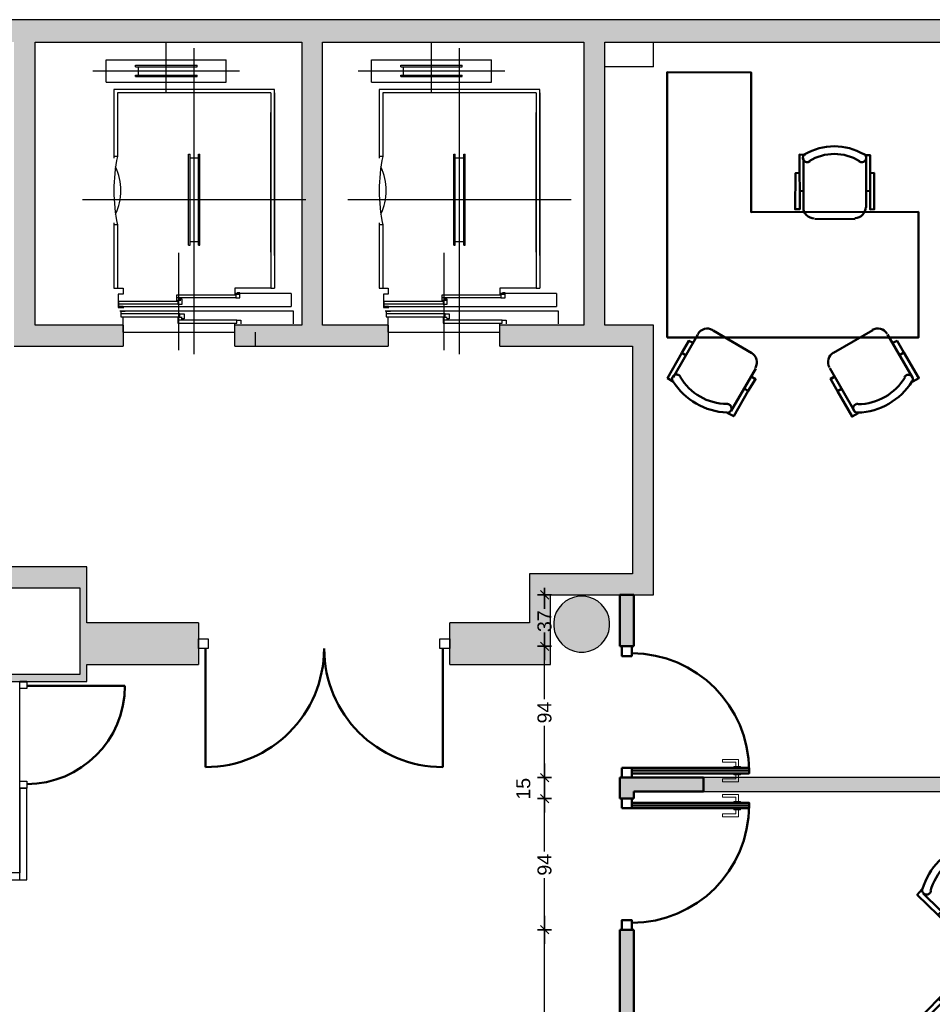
# Model space of a CAD drawing. Header units: metres. Extents: x -1 to 430, y -6 to 31.
# Tile 14 of 15: x 416.97 to 423.5, y 21.18 to 28.23. Entities that reach past the tile are written whole.
import ezdxf

# ---------------------------------------------------------------- set-up
doc = ezdxf.new("R2010")
doc.units = ezdxf.units.M
doc.header["$PDMODE"] = 65
doc.linetypes.add('CONTINUA', pattern=[0])
doc.linetypes.add('VERDECKT', pattern=[9.525, 6.35, -3.175])
for name, color, linetype, lineweight in [('3D P3 MURS', 7, 'CONTINUA', 25), ('3D P3 MURS NOUS', 7, 'CONTINUA', 25), ('3D P3 PILAR', 7, 'CONTINUA', 25), ('P3 ESCALES 2D', 7, 'CONTINUA', 25), ('P3 MAMPARES', 7, 'CONTINUA', 25), ('P3 MOBLES', 7, 'CONTINUA', 25)]:
    doc.layers.add(name, color=color, linetype=linetype, lineweight=lineweight)
doc.styles.add('ARIAL', font='arial.ttf')
doc.dimstyles.new('DIMSTYLE_4', dxfattribs={"dimtxt": 0.1, "dimasz": 0.1, "dimexe": 0, "dimexo": 1e-06, "dimgap": 0.05, "dimtad": 0, "dimrnd": 0.01, "dimzin": 4, "dimdsep": 46, "dimtxsty": 'ARIAL', "dimblk1": 'ALL_ML_STRICH', "dimblk2": 'ALL_ML_STRICH', "dimsah": 1, "dimcen": 0, "dimse1": 1, "dimse2": 1, "dimclrd": 2, "dimclre": 2, "dimclrt": 2, "dimadec": 0, "dimazin": 0, "dimtfac": 1, "dimtdec": 0, "dimtix": 1, "dimtmove": 2, "dimatfit": 3, "dimfxl": 0, "dimtzin": 0, "dimlwd": 0, "dimlwe": 35, "dimarcsym": 0})
doc.dimstyles.new('DIMSTYLE_5', dxfattribs={"dimtxt": 0.1, "dimasz": 0.1, "dimexe": 0, "dimexo": 1e-06, "dimgap": 0.05, "dimtad": 0, "dimdec": 0, "dimlfac": 100, "dimrnd": 1, "dimzin": 4, "dimdsep": 46, "dimtxsty": 'ARIAL', "dimblk1": 'ALL_ML_STRICH', "dimblk2": 'ALL_ML_STRICH', "dimsah": 1, "dimcen": 0, "dimse1": 1, "dimse2": 1, "dimclrd": 2, "dimclre": 2, "dimclrt": 2, "dimadec": 0, "dimazin": 0, "dimtfac": 1, "dimtdec": 0, "dimtix": 1, "dimtmove": 2, "dimatfit": 3, "dimfxl": 0, "dimtzin": 0, "dimlwd": 0, "dimlwe": 35, "dimarcsym": 0})
doc.dimstyles.new('DIMSTYLE_6', dxfattribs={"dimtxt": 0.1, "dimasz": 0.1, "dimexe": 0, "dimexo": 1e-06, "dimgap": 0.05, "dimtad": 2, "dimdec": 0, "dimlfac": 100, "dimrnd": 1, "dimzin": 4, "dimdsep": 46, "dimtxsty": 'ARIAL', "dimblk1": 'ALL_ML_STRICH', "dimblk2": 'ALL_ML_STRICH', "dimsah": 1, "dimcen": 0, "dimse1": 1, "dimse2": 1, "dimclrd": 2, "dimclre": 2, "dimclrt": 2, "dimadec": 0, "dimazin": 0, "dimtfac": 1, "dimtdec": 0, "dimtix": 1, "dimtmove": 2, "dimatfit": 3, "dimfxl": 0, "dimtvp": 1.2, "dimtzin": 0, "dimlwd": 0, "dimlwe": 35, "dimarcsym": 0})

# ---------------------------------------------------------------- blocks, each defined once
blk = doc.blocks.new('_CLOSEDFILLED')
at = {"color": 0, "linetype": 'ByBlock', "lineweight": -2}
blk.add_solid([(-1, 0), (0, 0), (-1, 0)], dxfattribs=at)
blk = doc.blocks.new('OBJETO_COMPLEJO_10')
at = {"layer": 'P3 MOBLES', "color": 202, "linetype": 'CONTINUA', "lineweight": 50, "transparency": 33554687}
for p, q in [((422.5808, 27.234), (422.5802, 26.8837)), ((423.0302, 26.8835), (423.0308, 27.2339)), ((422.5533, 27.0019), (422.579, 27.0008)), ((423.0556, 27.0036), (423.029, 27.0006)), ((422.6622, 26.8014), (422.952, 26.8006)), ((421.6472, 25.6663), (421.8251, 25.9748)), ((421.935, 26.0035), (422.2121, 25.8409)), ((423.0774, 26.0038), (422.7966, 25.8426)), ((423.3609, 25.6668), (423.1834, 25.9727)), ((421.7107, 25.8433), (421.7412, 25.8239)), ((423.299, 25.8443), (423.2689, 25.8248)), ((422.2408, 25.731), (422.0638, 25.4267)), ((422.2341, 25.6588), (422.2102, 25.6683)), ((422.7688, 25.7316), (422.9463, 25.4258)), ((422.7788, 25.656), (422.7988, 25.669)), ((422.185, 25.5697), (422.1577, 25.5842)), ((422.8251, 25.5683), (422.8543, 25.5837))]:
    blk.add_line(p, q, dxfattribs=at)
blk.add_lwpolyline([(421.604, 25.9524), (423.404, 25.9519), (423.4042, 26.8519), (422.2053, 26.8506), (422.2051, 27.8502), (421.604, 27.852), (421.604, 25.9524)], close=True, dxfattribs=at)
for points in [[(422.5547, 27.1314), (422.524, 27.1292), (422.5211, 26.8702), (422.5559, 26.8715), (422.5521, 27.2618), (422.5952, 27.2613)], [(422.6258, 27.2131), (422.6201, 27.2102), (422.6141, 27.2086), (422.608, 27.2081), (422.602, 27.2088), (422.5962, 27.2106), (422.5909, 27.2135), (422.5861, 27.2175), (422.5821, 27.2225), (422.5791, 27.2281), (422.5774, 27.2341), (422.5769, 27.2402), (422.5775, 27.2462), (422.5793, 27.252), (422.5821, 27.2574), (422.586, 27.2622), (422.591, 27.2662)], [(423.0157, 27.266), (423.0206, 27.2619), (423.0245, 27.2571), (423.0274, 27.2517), (423.0292, 27.2459), (423.0298, 27.2399), (423.0293, 27.2338), (423.0275, 27.2278), (423.0246, 27.2222), (423.0206, 27.2172), (423.0158, 27.2133), (423.0104, 27.2104), (423.0047, 27.2085), (422.9987, 27.2078), (422.9926, 27.2083), (422.9866, 27.21), (422.9809, 27.2129)], [(423.0562, 27.129), (423.0869, 27.1311), (423.0881, 26.8713), (423.0574, 26.8691), (423.0577, 27.2585), (423.0186, 27.2581)], [(422.6586, 26.8048), (422.6428, 26.8064), (422.6281, 26.8109), (422.6148, 26.8182), (422.6032, 26.8277), (422.5936, 26.8393), (422.5864, 26.8526), (422.5818, 26.8673), (422.5802, 26.8831)], [(423.0275, 26.8864), (423.0259, 26.8707), (423.0214, 26.856), (423.0141, 26.8427), (423.0046, 26.8311), (422.993, 26.8215), (422.9797, 26.8143), (422.965, 26.8097), (422.9492, 26.8081)], [(421.8236, 25.977), (421.8329, 25.9899), (421.8442, 26.0003), (421.8571, 26.0082), (421.8712, 26.0135), (421.886, 26.016), (421.9011, 26.0156), (421.9161, 26.0122), (421.9306, 26.0057)], [(423.0728, 26.0067), (423.0873, 26.0132), (423.1023, 26.0166), (423.1174, 26.017), (423.1322, 26.0146), (423.1463, 26.0093), (423.1592, 26.0014), (423.1705, 25.9909), (423.1798, 25.9781)], [(421.6494, 25.6356), (421.6073, 25.6618), (421.7107, 25.8433), (421.759, 25.9283), (421.7904, 25.913)], [(423.363, 25.6361), (423.4073, 25.6613), (423.299, 25.8443), (423.2518, 25.9279), (423.2184, 25.9133)], [(422.2077, 25.8431), (422.2206, 25.8338), (422.231, 25.8225), (422.2389, 25.8096), (422.2442, 25.7955), (422.2467, 25.7807), (422.2463, 25.7656), (422.2429, 25.7506), (422.2364, 25.7361)], [(422.7675, 25.7377), (422.7609, 25.7521), (422.7576, 25.7671), (422.7572, 25.7823), (422.7596, 25.7971), (422.7649, 25.8112), (422.7728, 25.8241), (422.7833, 25.8354), (422.7961, 25.8446)], [(421.6443, 25.6391), (421.6424, 25.6429), (421.641, 25.6469), (421.6401, 25.6511), (421.6398, 25.6553), (421.64, 25.6594), (421.6408, 25.6636), (421.6422, 25.6676), (421.6441, 25.6715), (421.6465, 25.675), (421.6493, 25.6782), (421.6525, 25.681), (421.656, 25.6832), (421.6598, 25.6851), (421.6638, 25.6863), (421.668, 25.6871), (421.6723, 25.6873), (421.6766, 25.6869), (421.6807, 25.6859), (421.6847, 25.6844), (421.6884, 25.6825), (421.6918, 25.68), (421.6948, 25.6771), (421.6975, 25.6738), (421.6997, 25.6701)], [(422.0387, 25.4103), (422.0816, 25.3883), (422.185, 25.5697), (422.2374, 25.6538), (422.2069, 25.6733)], [(422.9736, 25.4113), (422.9293, 25.3861), (422.8251, 25.5683), (422.7746, 25.6569), (422.8038, 25.6723)], [(423.3047, 25.6687), (423.3069, 25.6724), (423.3096, 25.6757), (423.3127, 25.6786), (423.3161, 25.681), (423.3197, 25.683), (423.3237, 25.6845), (423.3278, 25.6854), (423.3321, 25.6858), (423.3364, 25.6857), (423.3406, 25.6849), (423.3446, 25.6836), (423.3484, 25.6818), (423.3519, 25.6795), (423.3551, 25.6768), (423.3579, 25.6736), (423.3604, 25.67), (423.3623, 25.6662), (423.3636, 25.6621), (423.3644, 25.658), (423.3646, 25.6538), (423.3643, 25.6496), (423.3635, 25.6455), (423.362, 25.6415), (423.3601, 25.6377)], [(422.0321, 25.4764), (422.0364, 25.4763), (422.0406, 25.4757), (422.0447, 25.4744), (422.0485, 25.4727), (422.0521, 25.4705), (422.0553, 25.4679), (422.0582, 25.4647), (422.0607, 25.4612), (422.0627, 25.4574), (422.0641, 25.4534), (422.065, 25.4493), (422.0654, 25.4451), (422.0651, 25.4409), (422.0644, 25.4368), (422.063, 25.4327), (422.0611, 25.4289), (422.0588, 25.4253), (422.0559, 25.4221), (422.0528, 25.4194), (422.0492, 25.417), (422.0455, 25.4152), (422.0415, 25.4139), (422.0373, 25.4131), (422.033, 25.4129)], [(422.9692, 25.4139), (422.9649, 25.4142), (422.9607, 25.4149), (422.9567, 25.4162), (422.9529, 25.4181), (422.9494, 25.4204), (422.9462, 25.4231), (422.9434, 25.4263), (422.941, 25.4299), (422.9391, 25.4337), (422.9378, 25.4378), (422.937, 25.4419), (422.9368, 25.4461), (422.9371, 25.4503), (422.938, 25.4544), (422.9394, 25.4584), (422.9414, 25.4622), (422.9439, 25.4657), (422.9468, 25.4689), (422.9501, 25.4715), (422.9536, 25.4737), (422.9575, 25.4754), (422.9615, 25.4767), (422.9657, 25.4773), (422.97, 25.4774)]]:
    blk.add_lwpolyline(points, dxfattribs=at)
for centre, radius, start, end in [((422.8015, 26.905), 0.4167, 59.5549, 120.42672), ((422.8018, 26.9266), 0.3405, 58.23562, 121.74184), ((422.0376, 25.872), 0.3956, 210.59476, 269.39444), ((422.9677, 25.8698), 0.3956, 270.58962, 329.39012), ((422.0502, 25.8909), 0.476, 211.8733, 268.1185), ((422.9547, 25.8899), 0.476, 271.86876, 328.11335)]:
    blk.add_arc(centre, radius, start, end, dxfattribs=at)
blk = doc.blocks.new('OBJETO_COMPLEJO_25')
at = {"layer": 'P3 MOBLES', "color": 202, "linetype": 'CONTINUA', "lineweight": 50, "transparency": 33554687}
for p, q in [((424.0263, 22.0636), (423.7765, 22.3134)), ((424.6867, 22.3176), (424.4369, 22.0678)), ((424.53, 22.2118), (424.5554, 22.1864)), ((423.9289, 22.2075), (423.9078, 22.1821)), ((423.9967, 22.1356), (423.9797, 22.1144)), ((423.4379, 21.9705), (423.6919, 21.7207)), ((423.8019, 21.7207), (424.0263, 21.9493)), ((424.4369, 21.9536), (424.6655, 21.7292)), ((424.7798, 21.7292), (425.0253, 21.979)), ((423.5437, 21.8181), (423.5691, 21.8393)), ((424.9237, 21.8266), (424.8983, 21.852)), ((424.8475, 21.7588), (424.8306, 21.7758)), ((423.6919, 21.3101), (423.4463, 21.0604)), ((424.0347, 21.0858), (423.8062, 21.3143)), ((424.6697, 21.3186), (424.4454, 21.09)), ((425.0338, 21.0688), (424.7798, 21.3186)), ((423.6241, 21.2847), (423.6411, 21.2635)), ((424.9279, 21.2254), (424.9025, 21.2)), ((423.5479, 21.217), (423.5733, 21.1916)), ((423.785, 20.7217), (424.0347, 20.9757)), ((424.4454, 20.9757), (424.6951, 20.7302)), ((424.475, 20.908), (424.4919, 20.9249)), ((423.9416, 20.8275), (423.9162, 20.8529)), ((424.5427, 20.8318), (424.5639, 20.8572))]:
    blk.add_line(p, q, dxfattribs=at)
for points in [[(423.7469, 22.3176), (423.7808, 22.3557), (423.9289, 22.2075), (424.0009, 22.1356), (423.9755, 22.1144)], [(424.7163, 22.3261), (424.6782, 22.3599), (424.53, 22.2118), (424.4623, 22.1398), (424.4877, 22.1144)], [(423.7658, 22.2643), (423.77, 22.2655), (423.7738, 22.2672), (423.7774, 22.2695), (423.7806, 22.2721), (423.7835, 22.2752), (423.7859, 22.2787), (423.7879, 22.2824), (423.7894, 22.2865), (423.7903, 22.2907), (423.7906, 22.2949), (423.7904, 22.2991), (423.7896, 22.3032), (423.7882, 22.3072), (423.7864, 22.311), (423.784, 22.3145), (423.7812, 22.3178), (423.7779, 22.3206), (423.7744, 22.3229), (423.7706, 22.3247), (423.7666, 22.326), (423.7625, 22.3268), (423.7582, 22.327), (423.754, 22.3266), (423.7498, 22.3257)], [(424.72, 22.33), (424.7158, 22.3309), (424.7115, 22.3312), (424.7073, 22.331), (424.7032, 22.3302), (424.6992, 22.3288), (424.6954, 22.3269), (424.6919, 22.3246), (424.6887, 22.3217), (424.6859, 22.3184), (424.6836, 22.3149), (424.6818, 22.3111), (424.6805, 22.3071), (424.6798, 22.3029), (424.6796, 22.2987), (424.68, 22.2945), (424.681, 22.2903), (424.6825, 22.2863), (424.6845, 22.2825), (424.687, 22.2791), (424.6899, 22.2761), (424.6931, 22.2735), (424.6967, 22.2713), (424.7006, 22.2696), (424.7048, 22.2684)], [(423.4294, 22.0001), (423.3955, 21.962), (423.5437, 21.8181), (423.6157, 21.7461), (423.6411, 21.7715)], [(423.432, 22.0033), (423.4311, 21.9991), (423.4308, 21.9948), (423.431, 21.9906), (423.4318, 21.9865), (423.4332, 21.9825), (423.435, 21.9788), (423.4374, 21.9752), (423.4403, 21.972), (423.4435, 21.9692), (423.4471, 21.9669), (423.4509, 21.9651), (423.4549, 21.9638), (423.459, 21.9631), (423.4632, 21.9629), (423.4675, 21.9633), (423.4717, 21.9643), (423.4757, 21.9658), (423.4794, 21.9678), (423.4829, 21.9703), (423.4859, 21.9732), (423.4885, 21.9764), (423.4907, 21.98), (423.4924, 21.9839), (423.4936, 21.9881)], [(424.0305, 21.9566), (424.0405, 21.9689), (424.0475, 21.9826), (424.0517, 21.9971), (424.0531, 22.0121), (424.0515, 22.0271), (424.0471, 22.0415), (424.0399, 22.0551), (424.0298, 22.0673)], [(424.4439, 22.0666), (424.434, 22.0543), (424.4269, 22.0406), (424.4227, 22.026), (424.4214, 22.0111), (424.4229, 21.9961), (424.4273, 21.9816), (424.4346, 21.9681), (424.4447, 21.9558)], [(425.0338, 22.0086), (425.0719, 21.9747), (424.9237, 21.8266), (424.8518, 21.7546), (424.8264, 21.78)], [(424.9767, 21.9961), (424.9779, 21.992), (424.9797, 21.9881), (424.9819, 21.9846), (424.9846, 21.9813), (424.9877, 21.9785), (424.9911, 21.976), (424.9949, 21.9741), (424.9989, 21.9726), (425.0031, 21.9717), (425.0074, 21.9714), (425.0116, 21.9716), (425.0157, 21.9724), (425.0197, 21.9737), (425.0235, 21.9756), (425.027, 21.9779), (425.0302, 21.9808), (425.0331, 21.984), (425.0354, 21.9876), (425.0372, 21.9914), (425.0385, 21.9954), (425.0392, 21.9995), (425.0394, 22.0037), (425.0391, 22.008), (425.0381, 22.0122)], [(423.6954, 21.7272), (423.7077, 21.7173), (423.7214, 21.7102), (423.7359, 21.706), (423.7509, 21.7047), (423.7659, 21.7062), (423.7803, 21.7106), (423.7939, 21.7179), (423.8061, 21.728)], [(424.669, 21.7315), (424.6814, 21.7215), (424.6951, 21.7144), (424.7096, 21.7102), (424.7246, 21.7089), (424.7395, 21.7104), (424.754, 21.7148), (424.7676, 21.7221), (424.7798, 21.7322)], [(423.8096, 21.3138), (423.7973, 21.3238), (423.7836, 21.3308), (423.7691, 21.335), (423.7541, 21.3364), (423.7391, 21.3348), (423.7247, 21.3304), (423.7111, 21.3232), (423.6989, 21.3131)], [(424.7833, 21.3223), (424.7709, 21.3322), (424.7573, 21.3393), (424.7427, 21.3435), (424.7278, 21.3448), (424.7128, 21.3433), (424.6983, 21.3389), (424.6848, 21.3317), (424.6725, 21.3215)], [(423.4379, 21.0307), (423.3998, 21.0646), (423.5479, 21.217), (423.6199, 21.2847), (423.6453, 21.2635)], [(425.0422, 21.0392), (425.0761, 21.0773), (424.9279, 21.2254), (424.856, 21.2932), (424.8306, 21.2678)], [(424.0347, 20.9787), (424.0447, 20.991), (424.0518, 21.0047), (424.056, 21.0192), (424.0573, 21.0342), (424.0558, 21.0492), (424.0514, 21.0636), (424.0441, 21.0772), (424.034, 21.0894)], [(424.4482, 21.0929), (424.4382, 21.0806), (424.4311, 21.0669), (424.4269, 21.0524), (424.4256, 21.0374), (424.4271, 21.0225), (424.4315, 21.008), (424.4388, 20.9944), (424.4489, 20.9822)], [(423.502, 21.0491), (423.5007, 21.0533), (423.499, 21.0571), (423.4967, 21.0607), (423.4941, 21.064), (423.491, 21.0668), (423.4876, 21.0692), (423.4838, 21.0712), (423.4797, 21.0727), (423.4755, 21.0736), (423.4713, 21.0739), (423.4671, 21.0737), (423.463, 21.0729), (423.459, 21.0716), (423.4552, 21.0697), (423.4517, 21.0674), (423.4484, 21.0645), (423.4456, 21.0613), (423.4433, 21.0577), (423.4415, 21.0539), (423.4402, 21.0499), (423.4394, 21.0458), (423.4392, 21.0416), (423.4396, 21.0373), (423.4405, 21.0331)], [(425.0467, 21.042), (425.0476, 21.0462), (425.0479, 21.0505), (425.0476, 21.0547), (425.0468, 21.0588), (425.0455, 21.0628), (425.0436, 21.0665), (425.0413, 21.0701), (425.0384, 21.0733), (425.0351, 21.0761), (425.0316, 21.0784), (425.0278, 21.0802), (425.0238, 21.0815), (425.0196, 21.0822), (425.0154, 21.0824), (425.0112, 21.082), (425.007, 21.081), (425.003, 21.0795), (424.9992, 21.0775), (424.9958, 21.075), (424.9928, 21.0721), (424.9901, 21.0688), (424.988, 21.0652), (424.9863, 21.0613), (424.9851, 21.0572)], [(423.7554, 20.7132), (423.7935, 20.6794), (423.9416, 20.8275), (424.0094, 20.8995), (423.984, 20.9249)], [(424.7248, 20.7217), (424.6909, 20.6836), (424.5427, 20.8318), (424.4708, 20.9037), (424.4962, 20.9291)], [(423.7587, 20.7153), (423.7629, 20.7144), (423.7671, 20.7141), (423.7713, 20.7143), (423.7755, 20.7151), (423.7794, 20.7165), (423.7832, 20.7183), (423.7867, 20.7207), (423.79, 20.7236), (423.7928, 20.7268), (423.7951, 20.7304), (423.7969, 20.7342), (423.7981, 20.7382), (423.7989, 20.7424), (423.7991, 20.7466), (423.7987, 20.7508), (423.7977, 20.755), (423.7962, 20.759), (423.7942, 20.7628), (423.7917, 20.7662), (423.7888, 20.7692), (423.7855, 20.7718), (423.7819, 20.774), (423.778, 20.7757), (423.7739, 20.7769)], [(424.7128, 20.7853), (424.7087, 20.784), (424.7048, 20.7823), (424.7013, 20.7801), (424.698, 20.7774), (424.6952, 20.7743), (424.6927, 20.7709), (424.6908, 20.7671), (424.6893, 20.7631), (424.6884, 20.7588), (424.6881, 20.7546), (424.6883, 20.7504), (424.6891, 20.7463), (424.6904, 20.7423), (424.6923, 20.7385), (424.6946, 20.735), (424.6975, 20.7317), (424.7007, 20.7289), (424.7043, 20.7266), (424.7081, 20.7248), (424.7121, 20.7235), (424.7162, 20.7227), (424.7204, 20.7225), (424.7246, 20.7229), (424.7289, 20.7239)]]:
    blk.add_lwpolyline(points, dxfattribs=at)
for centre, radius, start, end in [((423.8899, 21.8679), 0.476, 107.26536, 163.51023), ((424.5846, 21.872), 0.476, 17.26473, 73.5101), ((423.873, 21.8848), 0.3956, 105.98923, 164.78982), ((424.6015, 21.889), 0.3956, 15.98971, 74.78961), ((424.2381, 21.5268), 0.6478, 45.31144, 225.82203), ((424.2364, 21.5227), 0.6478, 225.3114, 45.82206), ((423.8941, 21.1733), 0.476, 197.26536, 253.51026), ((423.8772, 21.1563), 0.3956, 195.98917, 254.78945), ((424.6056, 21.1605), 0.3956, 285.98907, 344.78926), ((424.5887, 21.1774), 0.476, 287.26532, 343.50997)]:
    blk.add_arc(centre, radius, start, end, dxfattribs=at)
blk = doc.blocks.new('ALL_ML_STRICH')
at = {"color": 0, "linetype": 'ByBlock', "lineweight": -2}
for p, q in [((-1, 0), (0.5, 0)), ((-0.3, -0.3), (0.3, 0.3)), ((0, -0.5), (0, 0.5))]:
    blk.add_line(p, q, dxfattribs=at)
blk = doc.blocks.new('*D39')
at = {"layer": 'DEFPOINTS', "color": 2, "linetype": 'CONTINUA', "lineweight": 35, "transparency": 33554687}
for p in [(421.4959, 21.7107), (420.7264, 16.9146), (421.4959, 16.9146)]:
    blk.add_point(p, dxfattribs=at)
at = {"layer": 'P3 MAMPARES', "color": 2, "linetype": 'CONTINUA', "lineweight": -2, "transparency": 33554687}
for p, q in [((420.7264, 19.4851), (420.7264, 21.7107)), ((420.7264, 16.9146), (420.7264, 19.1551))]:
    blk.add_line(p, q, dxfattribs=at)
at = {"layer": 'P3 MAMPARES', "color": 2, "linetype": 'CONTINUA', "lineweight": 35, "transparency": 33554687, "xscale": 0.1, "yscale": 0.1, "zscale": 0.1}
for p, rotation in [((420.7264, 21.7107), 90), ((420.7264, 16.9146), 270)]:
    blk.add_blockref('ALL_ML_STRICH', p, dxfattribs=dict(at, rotation=rotation))
at = {"layer": 'P3 MAMPARES', "color": 2, "linetype": 'CONTINUA', "lineweight": 35, "transparency": 33554687, "insert": (420.7264, 19.3201), "char_height": 0.1, "width": 0.4, "attachment_point": 5, "rotation": 90, "style": 'ARIAL'}
blk.add_mtext('\\A1;{\\A1;{4.80\\H0.066000;\\S^ ;}}', dxfattribs=at)
blk = doc.blocks.new('*D40')
at = {"layer": 'DEFPOINTS', "color": 2, "linetype": 'CONTINUA', "lineweight": 35, "transparency": 33554687}
for p in [(421.4959, 22.6507), (420.7264, 21.7107), (421.4959, 21.7107)]:
    blk.add_point(p, dxfattribs=at)
at = {"layer": 'P3 MAMPARES', "color": 2, "linetype": 'CONTINUA', "lineweight": -2, "transparency": 33554687}
for p, q in [((420.7264, 22.2714), (420.7264, 22.6507)), ((420.7264, 21.7107), (420.7264, 22.0814))]:
    blk.add_line(p, q, dxfattribs=at)
at = {"layer": 'P3 MAMPARES', "color": 2, "linetype": 'CONTINUA', "lineweight": 35, "transparency": 33554687, "xscale": 0.1, "yscale": 0.1, "zscale": 0.1}
for p, rotation in [((420.7264, 22.6507), 90), ((420.7264, 21.7107), 270)]:
    blk.add_blockref('ALL_ML_STRICH', p, dxfattribs=dict(at, rotation=rotation))
at = {"layer": 'P3 MAMPARES', "color": 2, "linetype": 'CONTINUA', "lineweight": 35, "transparency": 33554687, "insert": (420.7264, 22.1764), "char_height": 0.1, "width": 0.2, "attachment_point": 5, "rotation": 90, "style": 'ARIAL'}
blk.add_mtext('\\A1;{94}', dxfattribs=at)
blk = doc.blocks.new('*D41')
at = {"layer": 'DEFPOINTS', "color": 2, "linetype": 'CONTINUA', "lineweight": 35, "transparency": 33554687}
for p in [(421.4959, 22.8007), (420.7264, 22.6507), (421.4959, 22.6507)]:
    blk.add_point(p, dxfattribs=at)
at = {"layer": 'P3 MAMPARES', "color": 2, "linetype": 'CONTINUA', "lineweight": -2, "transparency": 33554687}
blk.add_line((420.7264, 22.6507), (420.7264, 22.8007), dxfattribs=at)
at = {"layer": 'P3 MAMPARES', "color": 2, "linetype": 'CONTINUA', "lineweight": 35, "transparency": 33554687, "xscale": 0.1, "yscale": 0.1, "zscale": 0.1}
for p, rotation in [((420.7264, 22.8007), 90), ((420.7264, 22.6507), 270)]:
    blk.add_blockref('ALL_ML_STRICH', p, dxfattribs=dict(at, rotation=rotation))
at = {"layer": 'P3 MAMPARES', "color": 2, "linetype": 'CONTINUA', "lineweight": 35, "transparency": 33554687, "insert": (420.5747, 22.7208), "char_height": 0.1, "width": 0.2, "attachment_point": 5, "rotation": 90, "style": 'ARIAL'}
blk.add_mtext('\\A1;{15}', dxfattribs=at)
blk = doc.blocks.new('*D42')
at = {"layer": 'DEFPOINTS', "color": 2, "linetype": 'CONTINUA', "lineweight": 35, "transparency": 33554687}
for p in [(421.4959, 23.7407), (420.7264, 22.8007), (421.4959, 22.8007)]:
    blk.add_point(p, dxfattribs=at)
at = {"layer": 'P3 MAMPARES', "color": 2, "linetype": 'CONTINUA', "lineweight": -2, "transparency": 33554687}
for p, q in [((420.7264, 23.3614), (420.7264, 23.7407)), ((420.7264, 22.8007), (420.7264, 23.1714))]:
    blk.add_line(p, q, dxfattribs=at)
at = {"layer": 'P3 MAMPARES', "color": 2, "linetype": 'CONTINUA', "lineweight": 35, "transparency": 33554687, "xscale": 0.1, "yscale": 0.1, "zscale": 0.1}
for p, rotation in [((420.7264, 23.7407), 90), ((420.7264, 22.8007), 270)]:
    blk.add_blockref('ALL_ML_STRICH', p, dxfattribs=dict(at, rotation=rotation))
at = {"layer": 'P3 MAMPARES', "color": 2, "linetype": 'CONTINUA', "lineweight": 35, "transparency": 33554687, "insert": (420.7264, 23.2664), "char_height": 0.1, "width": 0.2, "attachment_point": 5, "rotation": 90, "style": 'ARIAL'}
blk.add_mtext('\\A1;{94}', dxfattribs=at)
blk = doc.blocks.new('*D43')
at = {"layer": 'DEFPOINTS', "color": 2, "linetype": 'CONTINUA', "lineweight": 35, "transparency": 33554687}
for p in [(421.4959, 24.1095), (420.7264, 23.7407), (421.4959, 23.7407)]:
    blk.add_point(p, dxfattribs=at)
at = {"layer": 'P3 MAMPARES', "color": 2, "linetype": 'CONTINUA', "lineweight": -2, "transparency": 33554687}
for p, q in [((420.7264, 24.0156), (420.7264, 24.1095)), ((420.7264, 23.7407), (420.7264, 23.8256))]:
    blk.add_line(p, q, dxfattribs=at)
at = {"layer": 'P3 MAMPARES', "color": 2, "linetype": 'CONTINUA', "lineweight": 35, "transparency": 33554687, "xscale": 0.1, "yscale": 0.1, "zscale": 0.1}
for p, rotation in [((420.7264, 24.1095), 90), ((420.7264, 23.7407), 270)]:
    blk.add_blockref('ALL_ML_STRICH', p, dxfattribs=dict(at, rotation=rotation))
at = {"layer": 'P3 MAMPARES', "color": 2, "linetype": 'CONTINUA', "lineweight": 35, "transparency": 33554687, "insert": (420.7264, 23.9206), "char_height": 0.1, "width": 0.2, "attachment_point": 5, "rotation": 90, "style": 'ARIAL'}
blk.add_mtext('\\A1;{37}', dxfattribs=at)

msp = doc.modelspace()

# ---------------------------------------------------------------- hatches: boundary and pattern name
at = {"layer": '3D P3 MURS', "linetype": 'CONTINUA', "lineweight": 18, "true_color": 0xa0a0a0, "transparency": 33554687}
for points in [[(426.8464, 28.2282), (401.2904, 28.2282), (401.2587, 28.0682), (426.8132, 28.0682)], [(417.077, 26.0395), (417.077, 28.0682), (416.927, 28.0682), (416.927, 26.0395)], [(419.137, 26.0395), (419.137, 28.0682), (418.987, 28.0682), (418.987, 26.0395)], [(421.157, 26.0395), (421.157, 28.0682), (421.007, 28.0682), (421.007, 26.0395)], [(416.927, 25.8895), (417.707, 25.8895), (417.707, 26.0395), (416.927, 26.0395)], [(418.507, 25.8895), (419.607, 25.8895), (419.607, 26.0395), (418.507, 26.0395)], [(420.407, 25.8895), (421.507, 25.8895), (421.507, 26.0395), (420.407, 26.0395)], [(421.507, 24.2595), (421.507, 25.8895), (421.357, 25.8895), (421.357, 24.2595)], [(417.447, 24.3095), (412.107, 24.3095), (412.107, 24.1595), (417.447, 24.1595)], [(421.507, 24.2595), (420.6184, 24.2595), (420.6184, 24.1095), (421.507, 24.1095)], [(417.447, 23.4895), (417.447, 24.1595), (417.397, 24.1595), (417.397, 23.4895)], [(420.7684, 23.6095), (420.7684, 24.1095), (420.6184, 24.1095), (420.6184, 23.6095)], [(418.2479, 23.9095), (417.447, 23.9095), (417.447, 23.6095), (418.2479, 23.6095)], [(420.6184, 23.9095), (420.047, 23.9095), (420.047, 23.6095), (420.6184, 23.6095)], [(415.537, 23.4895), (417.397, 23.4895), (417.397, 23.5395), (415.537, 23.5395)]]:
    msp.add_hatch(color=253, dxfattribs=at).paths.add_polyline_path(points)
at = {"layer": '3D P3 MURS NOUS', "linetype": 'CONTINUA', "lineweight": 18, "true_color": 0x006e00, "transparency": 33554687}
msp.add_hatch(color=96, dxfattribs=at).paths.add_polyline_path([(421.8659, 22.7007), (425.7009, 22.7007), (425.7216, 22.8007), (421.8659, 22.8007)])
at = {"layer": '3D P3 PILAR', "linetype": 'CONTINUA', "lineweight": 18, "transparency": 33554687}
msp.add_hatch(color=9, dxfattribs=at).paths.add_polyline_path([(421.0095, 24.0992), (420.9745, 24.0992), (420.9401, 24.0931), (420.9072, 24.0812), (420.877, 24.0637), (420.8502, 24.0412), (420.8277, 24.0145), (420.8103, 23.9842), (420.7983, 23.9514), (420.7922, 23.9169), (420.7922, 23.882), (420.7983, 23.8476), (420.8103, 23.8147), (420.8277, 23.7845), (420.8502, 23.7577), (420.877, 23.7352), (420.9072, 23.7177), (420.9401, 23.7058), (420.9745, 23.6997), (421.0095, 23.6997), (421.0439, 23.7058), (421.0767, 23.7177), (421.107, 23.7352), (421.1338, 23.7577), (421.1562, 23.7845), (421.1737, 23.8147), (421.1857, 23.8476), (421.1917, 23.882), (421.1917, 23.9169), (421.1857, 23.9514), (421.1737, 23.9842), (421.1562, 24.0145), (421.1338, 24.0412), (421.107, 24.0637), (421.0767, 24.0812), (421.0439, 24.0931)])
at = {"layer": 'P3 MAMPARES', "linetype": 'VERDECKT', "lineweight": 25, "transparency": 33554687}
for points in [[(421.2659, 23.7407), (421.3659, 23.7407), (421.3659, 24.1095), (421.2659, 24.1095)], [(421.2659, 22.8007), (421.2659, 22.6507), (421.3659, 22.6507), (421.3659, 22.7007), (421.8659, 22.7007), (421.8659, 22.8007)], [(421.2659, 21.7107), (421.2659, 16.9146), (421.3659, 16.9146), (421.3659, 18.6056), (421.8659, 18.6056), (421.8659, 18.7056), (421.3659, 18.7056), (421.3659, 21.7107)]]:
    msp.add_hatch(color=180, dxfattribs=at).paths.add_polyline_path(points)

# ---------------------------------------------------------------- linework, layer by layer
at = {"layer": '3D P3 MURS', "color": 7, "linetype": 'CONTINUA', "lineweight": 25, "transparency": 33554687}
for p, q in [((426.8464, 28.2282), (401.2904, 28.2282)), ((417.077, 28.0682), (418.987, 28.0682)), ((417.077, 26.0395), (417.077, 28.0682)), ((418.987, 28.0682), (418.987, 26.0395)), ((419.137, 28.0682), (421.007, 28.0682)), ((419.137, 26.0395), (419.137, 28.0682)), ((421.007, 28.0682), (421.007, 26.0395)), ((421.157, 28.0682), (426.8132, 28.0682)), ((421.157, 26.0395), (421.157, 28.0682)), ((417.707, 26.0395), (417.077, 26.0395)), ((417.707, 26.0395), (417.707, 25.8895)), ((418.507, 25.8895), (418.507, 26.0395)), ((418.987, 26.0395), (418.507, 26.0395)), ((419.607, 26.0395), (419.137, 26.0395)), ((419.607, 26.0395), (419.607, 25.8895)), ((420.407, 25.8895), (420.407, 26.0395)), ((421.007, 26.0395), (420.407, 26.0395)), ((421.507, 26.0395), (421.157, 26.0395)), ((421.507, 25.8895), (421.507, 26.0395)), ((416.927, 25.8895), (417.707, 25.8895)), ((418.507, 25.8895), (419.607, 25.8895)), ((420.407, 25.8895), (421.357, 25.8895)), ((421.357, 25.8895), (421.357, 24.2595)), ((421.507, 24.2595), (421.507, 25.8895)), ((417.447, 24.3095), (412.107, 24.3095)), ((417.447, 24.1595), (417.447, 24.3095)), ((421.357, 24.2595), (420.6184, 24.2595)), ((420.6184, 24.2595), (420.6184, 24.1095)), ((421.507, 24.1095), (421.507, 24.2595)), ((415.537, 24.1595), (417.397, 24.1595)), ((417.397, 24.1595), (417.397, 23.5395)), ((417.447, 23.9095), (417.447, 24.1595)), ((420.6184, 24.1095), (420.6184, 23.9095)), ((420.7684, 24.1095), (421.507, 24.1095)), ((420.7684, 23.6095), (420.7684, 24.1095)), ((418.2479, 23.9095), (417.447, 23.9095)), ((418.2479, 23.9095), (418.2479, 23.6095)), ((420.047, 23.6095), (420.047, 23.9095)), ((420.6184, 23.9095), (420.047, 23.9095)), ((417.447, 23.6095), (418.2479, 23.6095)), ((417.447, 23.4895), (417.447, 23.6095)), ((420.047, 23.6095), (420.6184, 23.6095)), ((420.6184, 23.6095), (420.7684, 23.6095)), ((417.397, 23.5395), (415.537, 23.5395)), ((415.537, 23.4895), (416.967, 23.4895)), ((416.967, 23.4895), (417.017, 23.4895)), ((417.017, 23.4895), (416.967, 23.4895)), ((416.967, 23.4895), (416.967, 23.4876)), ((417.017, 23.4876), (416.967, 23.4876)), ((417.017, 23.4895), (417.397, 23.4895)), ((417.017, 23.4876), (417.017, 23.4895)), ((417.397, 23.4895), (417.447, 23.4895)), ((416.967, 22.7243), (417.017, 22.7243)), ((416.967, 22.7243), (416.967, 22.1195)), ((417.017, 22.0695), (417.017, 22.7243)), ((416.967, 22.1195), (415.6377, 22.1195)), ((415.647, 22.0695), (416.967, 22.0695)), ((416.967, 22.0695), (417.017, 22.0695))]:
    msp.add_line(p, q, dxfattribs=at)
at = {"layer": '3D P3 MURS', "color": 202, "linetype": 'CONTINUA', "lineweight": 50, "transparency": 33554687}
for p, q in [((418.2979, 23.7245), (418.2979, 22.8754)), ((419.997, 23.7245), (419.997, 22.8754)), ((417.017, 23.4576), (417.7203, 23.4576))]:
    msp.add_line(p, q, dxfattribs=at)
at = {"layer": '3D P3 MURS', "color": 7, "linetype": 'CONTINUA', "lineweight": 25, "transparency": 33554687}
for points in [[(418.2479, 23.7945), (418.3179, 23.7945), (418.3179, 23.7245), (418.2479, 23.7245), (418.2479, 23.7945)], [(419.977, 23.7945), (420.047, 23.7945), (420.047, 23.7245), (419.977, 23.7245), (419.977, 23.7945)], [(416.967, 23.4376), (416.967, 23.4876), (417.017, 23.4876), (417.017, 23.4376), (416.967, 23.4376)], [(416.967, 22.7243), (416.967, 22.7743), (417.017, 22.7743), (417.017, 22.7243), (416.967, 22.7243)]]:
    msp.add_lwpolyline(points, close=True, dxfattribs=at)
at = {"layer": '3D P3 MURS', "color": 202, "linetype": 'CONTINUA', "lineweight": 50, "transparency": 33554687}
msp.add_arc((417.017, 23.4576), 0.7033, 270, 0, dxfattribs=at)
for centre, start_param, end_param in [((418.2979, 23.7245), 0, 1.570796), ((419.997, 23.7245), 4.712389, 6.283185)]:
    msp.add_ellipse(centre, major_axis=(0, -0.849), ratio=1, start_param=start_param, end_param=end_param, dxfattribs=at)
at = {"layer": '3D P3 MURS NOUS', "color": 4, "linetype": 'CONTINUA', "lineweight": 50, "transparency": 33554687}
for p, q in [((421.2659, 24.1095), (421.2659, 23.7407)), ((421.3659, 24.1095), (421.2659, 24.1095)), ((421.3659, 23.7407), (421.3659, 24.1095)), ((421.3659, 23.7407), (421.2659, 23.7407)), ((421.3509, 22.8507), (422.1909, 22.8507)), ((421.2659, 22.8007), (421.3659, 22.8007)), ((421.2659, 22.8007), (421.2659, 22.6507)), ((421.8659, 22.8007), (421.3659, 22.8007)), ((421.8659, 22.7007), (421.8659, 22.8007)), ((421.3659, 22.6507), (421.2659, 22.6507)), ((421.3659, 22.7007), (421.8659, 22.7007)), ((421.3659, 22.6507), (421.3659, 22.7007)), ((421.3509, 22.6007), (422.1909, 22.6007)), ((421.2659, 21.7107), (421.3659, 21.7107)), ((421.2659, 21.7107), (421.2659, 16.9146)), ((421.3659, 18.7056), (421.3659, 21.7107))]:
    msp.add_line(p, q, dxfattribs=at)
at = {"layer": '3D P3 MURS NOUS', "color": 7, "linetype": 'CONTINUA', "lineweight": 25, "transparency": 33554687}
for p, q in [((425.7216, 22.8007), (421.8659, 22.8007)), ((421.8659, 22.8007), (421.8659, 22.7007)), ((421.8659, 22.7007), (425.7009, 22.7007))]:
    msp.add_line(p, q, dxfattribs=at)
at = {"layer": '3D P3 MURS NOUS', "color": 4, "linetype": 'CONTINUA', "lineweight": 50, "transparency": 33554687}
for points in [[(421.2809, 23.7407), (421.2809, 23.6707), (421.3509, 23.6707), (421.3509, 23.7407), (421.2809, 23.7407)], [(421.2809, 22.8707), (421.2809, 22.8007), (421.3509, 22.8007), (421.3509, 22.8707), (421.2809, 22.8707)], [(421.2809, 22.5807), (421.2809, 22.6507), (421.3509, 22.6507), (421.3509, 22.5807), (421.2809, 22.5807)], [(421.2809, 21.7107), (421.2809, 21.7807), (421.3509, 21.7807), (421.3509, 21.7107), (421.2809, 21.7107)]]:
    msp.add_lwpolyline(points, close=True, dxfattribs=at)
for centre, start, end in [((421.3509, 22.8507), 0, 90), ((421.3509, 22.6007), 270, 0)]:
    msp.add_arc(centre, 0.84, start, end, dxfattribs=at)
at = {"layer": '3D P3 PILAR', "color": 7, "linetype": 'CONTINUA', "lineweight": 25, "transparency": 33554687}
for p, q in [((420.877, 24.0637), (420.8502, 24.0412)), ((420.9072, 24.0812), (420.877, 24.0637)), ((420.9401, 24.0931), (420.9072, 24.0812)), ((420.9745, 24.0992), (420.9401, 24.0931)), ((421.0095, 24.0992), (420.9745, 24.0992)), ((421.0439, 24.0931), (421.0095, 24.0992)), ((421.0767, 24.0812), (421.0439, 24.0931)), ((421.107, 24.0637), (421.0767, 24.0812)), ((421.1338, 24.0412), (421.107, 24.0637)), ((420.8103, 23.9842), (420.7983, 23.9514)), ((420.8277, 24.0145), (420.8103, 23.9842)), ((420.8502, 24.0412), (420.8277, 24.0145)), ((421.1562, 24.0145), (421.1338, 24.0412)), ((421.1737, 23.9842), (421.1562, 24.0145)), ((421.1857, 23.9514), (421.1737, 23.9842)), ((420.7983, 23.9514), (420.7922, 23.9169)), ((420.7922, 23.9169), (420.7922, 23.882)), ((421.1917, 23.9169), (421.1857, 23.9514)), ((421.1917, 23.882), (421.1917, 23.9169)), ((420.7922, 23.882), (420.7983, 23.8476)), ((420.7983, 23.8476), (420.8103, 23.8147)), ((421.1737, 23.8147), (421.1857, 23.8476)), ((421.1857, 23.8476), (421.1917, 23.882)), ((420.8103, 23.8147), (420.8277, 23.7845)), ((420.8277, 23.7845), (420.8502, 23.7577)), ((421.1338, 23.7577), (421.1562, 23.7845)), ((421.1562, 23.7845), (421.1737, 23.8147)), ((420.8502, 23.7577), (420.877, 23.7352)), ((420.877, 23.7352), (420.9072, 23.7177)), ((420.9072, 23.7177), (420.9401, 23.7058)), ((420.9401, 23.7058), (420.9745, 23.6997)), ((420.9745, 23.6997), (421.0095, 23.6997)), ((421.0095, 23.6997), (421.0439, 23.7058)), ((421.0439, 23.7058), (421.0767, 23.7177)), ((421.0767, 23.7177), (421.107, 23.7352)), ((421.107, 23.7352), (421.1338, 23.7577))]:
    msp.add_line(p, q, dxfattribs=at)
at = {"layer": 'P3 ESCALES 2D', "color": 7, "lineweight": 25, "transparency": 33554687}
for p, q in [((418.017, 27.7115), (418.017, 28.0595)), ((418.217, 25.8335), (418.217, 28.0245)), ((419.917, 27.7115), (419.917, 28.0595)), ((420.117, 25.8335), (420.117, 28.0245)), ((421.507, 27.8895), (421.507, 28.0595)), ((417.587, 27.7815), (417.587, 27.9415)), ((417.587, 27.9415), (418.447, 27.9415)), ((418.447, 27.7815), (418.447, 27.9415)), ((419.487, 27.9415), (420.347, 27.9415)), ((419.487, 27.7815), (419.487, 27.9415)), ((420.347, 27.7815), (420.347, 27.9415)), ((417.492, 27.8615), (418.542, 27.8615)), ((417.797, 27.9015), (418.237, 27.9015)), ((417.797, 27.8915), (417.797, 27.9015)), ((417.797, 27.8915), (418.237, 27.8915)), ((417.817, 27.8315), (417.817, 27.8915)), ((418.217, 27.8315), (418.217, 27.8915)), ((418.237, 27.8915), (418.237, 27.9015)), ((419.392, 27.8615), (420.442, 27.8615)), ((419.697, 27.8915), (419.697, 27.9015)), ((419.697, 27.9015), (420.137, 27.9015)), ((419.697, 27.8915), (420.137, 27.8915)), ((419.717, 27.8315), (419.717, 27.8915)), ((420.117, 27.8315), (420.117, 27.8915)), ((420.137, 27.8915), (420.137, 27.9015)), ((421.507, 27.8895), (421.157, 27.8895)), ((417.587, 27.7815), (418.447, 27.7815)), ((417.797, 27.8215), (417.797, 27.8315)), ((417.797, 27.8315), (418.237, 27.8315)), ((417.797, 27.8215), (418.237, 27.8215)), ((418.237, 27.8215), (418.237, 27.8315)), ((419.487, 27.7815), (420.347, 27.7815)), ((419.697, 27.8315), (420.137, 27.8315)), ((419.697, 27.8215), (419.697, 27.8315)), ((419.697, 27.8215), (420.137, 27.8215)), ((420.137, 27.8215), (420.137, 27.8315)), ((418.792, 27.7295), (417.642, 27.7295)), ((417.642, 27.7295), (417.642, 27.2375)), ((418.792, 26.5395), (418.792, 27.7295)), ((419.542, 27.7295), (419.542, 27.2375)), ((420.692, 27.7295), (419.542, 27.7295)), ((420.692, 26.5395), (420.692, 27.7295)), ((418.767, 27.7045), (417.667, 27.7045)), ((417.667, 27.7045), (417.667, 27.2495)), ((418.767, 27.7045), (418.767, 26.3045)), ((418.792, 27.7045), (418.792, 26.3045)), ((419.567, 27.7045), (419.567, 27.2495)), ((420.667, 27.7045), (419.567, 27.7045)), ((420.667, 27.7045), (420.667, 26.3045)), ((420.692, 27.7045), (420.692, 26.3045)), ((418.767, 26.5645), (418.767, 27.5645)), ((420.667, 26.5645), (420.667, 27.5645)), ((417.667, 27.2495), (417.642, 27.2495)), ((418.177, 27.2645), (418.187, 27.2645)), ((418.177, 26.6145), (418.177, 27.2645)), ((418.187, 26.6145), (418.187, 27.2645)), ((418.187, 27.2395), (418.247, 27.2395)), ((418.247, 27.2645), (418.257, 27.2645)), ((418.247, 26.6145), (418.247, 27.2645)), ((418.257, 26.6145), (418.257, 27.2645)), ((419.567, 27.2495), (419.542, 27.2495)), ((420.077, 26.6145), (420.077, 27.2645)), ((420.077, 27.2645), (420.087, 27.2645)), ((420.087, 26.6145), (420.087, 27.2645)), ((420.087, 27.2395), (420.147, 27.2395)), ((420.147, 26.6145), (420.147, 27.2645)), ((420.147, 27.2645), (420.157, 27.2645)), ((420.157, 26.6145), (420.157, 27.2645)), ((417.417, 26.9395), (419.017, 26.9395)), ((419.317, 26.9395), (420.917, 26.9395)), ((417.642, 26.7735), (417.642, 26.3045)), ((417.667, 26.7595), (417.642, 26.7595)), ((417.667, 26.7595), (417.667, 26.3045)), ((419.542, 26.7735), (419.542, 26.3045)), ((419.567, 26.7595), (419.542, 26.7595)), ((419.567, 26.7595), (419.567, 26.3045)), ((418.177, 26.6145), (418.187, 26.6145)), ((418.187, 26.6395), (418.247, 26.6395)), ((418.247, 26.6145), (418.257, 26.6145)), ((420.077, 26.6145), (420.087, 26.6145)), ((420.087, 26.6395), (420.147, 26.6395)), ((420.147, 26.6145), (420.157, 26.6145)), ((418.107, 25.8605), (418.107, 26.5585)), ((420.007, 25.8605), (420.007, 26.5585)), ((417.642, 26.3045), (417.707, 26.3045)), ((418.767, 26.3045), (418.792, 26.3045)), ((419.542, 26.3045), (419.607, 26.3045)), ((420.667, 26.3045), (420.692, 26.3045)), ((418.514, 26.2355), (418.092, 26.2355)), ((418.912, 26.2685), (418.507, 26.2685)), ((418.912, 26.2685), (418.912, 26.1745)), ((420.414, 26.2355), (419.992, 26.2355)), ((420.812, 26.2685), (420.407, 26.2685)), ((420.812, 26.2685), (420.812, 26.1745)), ((417.672, 26.1745), (418.912, 26.1745)), ((418.1, 26.1905), (417.678, 26.1905)), ((419.572, 26.1745), (420.812, 26.1745)), ((420, 26.1905), (419.578, 26.1905)), ((418.114, 26.1225), (417.692, 26.1225)), ((417.707, 26.0495), (417.707, 26.1005)), ((420.014, 26.1225), (419.592, 26.1225)), ((419.607, 26.0495), (419.607, 26.1005)), ((417.707, 25.9895), (417.707, 26.0495)), ((418.522, 26.0775), (418.1, 26.0775)), ((418.507, 25.9895), (418.507, 26.0495)), ((419.607, 25.9895), (419.607, 26.0495)), ((420.422, 26.0775), (420, 26.0775)), ((420.407, 25.9895), (420.407, 26.0495)), ((417.707, 25.9895), (418.507, 25.9895)), ((418.657, 25.8895), (418.657, 25.9895)), ((419.607, 25.9895), (420.407, 25.9895)), ((416.967, 22.0695), (416.967, 23.4895))]:
    msp.add_line(p, q, dxfattribs=at)
for points in [[(417.667, 26.3045), (417.707, 26.3045), (417.707, 26.2635), (417.672, 26.2635), (417.672, 26.1675), (417.712, 26.1675)], [(418.767, 26.3045), (418.507, 26.3045), (418.507, 26.2635), (418.537, 26.2635)], [(419.567, 26.3045), (419.607, 26.3045), (419.607, 26.2635), (419.572, 26.2635), (419.572, 26.1675), (419.612, 26.1675)], [(420.667, 26.3045), (420.407, 26.3045), (420.407, 26.2635), (420.437, 26.2635)], [(418.122, 26.2185), (418.092, 26.2185), (418.092, 26.2575), (418.514, 26.2575), (418.514, 26.2355), (418.544, 26.2355), (418.544, 26.2725), (418.524, 26.2725)], [(420.022, 26.2185), (419.992, 26.2185), (419.992, 26.2575), (420.414, 26.2575), (420.414, 26.2355), (420.444, 26.2355), (420.444, 26.2725), (420.424, 26.2725)], [(417.708, 26.1735), (417.678, 26.1735), (417.678, 26.2125), (418.1, 26.2125), (418.1, 26.1905), (418.13, 26.1905), (418.13, 26.2275), (418.11, 26.2275)], [(419.608, 26.1735), (419.578, 26.1735), (419.578, 26.2125), (420, 26.2125), (420, 26.1905), (420.03, 26.1905), (420.03, 26.2275), (420.01, 26.2275)], [(417.685, 26.1445), (418.925, 26.1445), (418.925, 26.0495)], [(417.722, 26.1395), (417.692, 26.1395), (417.692, 26.1005), (418.114, 26.1005), (418.114, 26.1225), (418.144, 26.1225), (418.144, 26.0855), (418.124, 26.0855)], [(418.13, 26.0945), (418.1, 26.0945), (418.1, 26.0555), (418.522, 26.0555), (418.522, 26.0775), (418.552, 26.0775), (418.552, 26.0495)], [(419.585, 26.1445), (420.825, 26.1445), (420.825, 26.0495)], [(419.622, 26.1395), (419.592, 26.1395), (419.592, 26.1005), (420.014, 26.1005), (420.014, 26.1225), (420.044, 26.1225), (420.044, 26.0855), (420.024, 26.0855)], [(420.03, 26.0945), (420, 26.0945), (420, 26.0555), (420.422, 26.0555), (420.422, 26.0775), (420.452, 26.0775), (420.452, 26.0495)]]:
    msp.add_lwpolyline(points, dxfattribs=at)
for centre, radius, start, end in [((418.855, 27.0045), 1.213, 168.34732, 191.65268), ((420.755, 27.0045), 1.213, 168.34732, 191.65268), ((417.293, 27.0045), 0.399, 334.78151, 25.21849), ((419.193, 27.0045), 0.399, 334.78151, 25.21849)]:
    msp.add_arc(centre, radius, start, end, dxfattribs=at)
at = {"layer": 'P3 MAMPARES', "color": 4, "linetype": 'CONTINUA', "lineweight": 50, "transparency": 33554687}
for points in [[(421.2809, 23.7407), (421.2809, 23.6707), (421.3509, 23.6707), (421.3509, 23.7407), (421.2809, 23.7407)], [(421.2809, 22.8707), (421.2809, 22.8007), (421.3509, 22.8007), (421.3509, 22.8707), (421.2809, 22.8707)], [(422.1909, 22.8707), (421.3509, 22.8707), (421.3509, 22.8507), (421.3509, 22.8307), (422.1909, 22.8307), (422.1909, 22.8507), (422.1909, 22.8707)], [(421.2809, 22.5807), (421.2809, 22.6507), (421.3509, 22.6507), (421.3509, 22.5807), (421.2809, 22.5807)], [(422.1909, 22.5807), (421.3509, 22.5807), (421.3509, 22.6007), (421.3509, 22.6207), (422.1909, 22.6207), (422.1909, 22.6007), (422.1909, 22.5807)], [(421.2809, 21.7107), (421.2809, 21.7807), (421.3509, 21.7807), (421.3509, 21.7107), (421.2809, 21.7107)]]:
    msp.add_lwpolyline(points, close=True, dxfattribs=at)
at = {"layer": 'P3 MAMPARES', "color": 40, "linetype": 'CONTINUA', "lineweight": 18, "transparency": 33554687}
for points in [[(422.1159, 22.8807), (422.0959, 22.8807), (422.0959, 22.9107), (422.0009, 22.9107), (422.0009, 22.9307), (422.1159, 22.9307), (422.1159, 22.8807)], [(422.1309, 22.8807), (422.0809, 22.8807), (422.0809, 22.8707), (422.1309, 22.8707), (422.1309, 22.8807)], [(422.1159, 22.8207), (422.0959, 22.8207), (422.0959, 22.7907), (422.0009, 22.7907), (422.0009, 22.7707), (422.1159, 22.7707), (422.1159, 22.8207)], [(422.1309, 22.8307), (422.0809, 22.8307), (422.0809, 22.8207), (422.1309, 22.8207), (422.1309, 22.8307)], [(422.1159, 22.6307), (422.0959, 22.6307), (422.0959, 22.6607), (422.0009, 22.6607), (422.0009, 22.6807), (422.1159, 22.6807), (422.1159, 22.6307)], [(422.1159, 22.5707), (422.0959, 22.5707), (422.0959, 22.5407), (422.0009, 22.5407), (422.0009, 22.5207), (422.1159, 22.5207), (422.1159, 22.5707)], [(422.1309, 22.6207), (422.0809, 22.6207), (422.0809, 22.6307), (422.1309, 22.6307), (422.1309, 22.6207)], [(422.1309, 22.5707), (422.0809, 22.5707), (422.0809, 22.5807), (422.1309, 22.5807), (422.1309, 22.5707)]]:
    msp.add_lwpolyline(points, close=True, dxfattribs=at)
at = {"layer": 'P3 MAMPARES', "color": 4, "linetype": 'CONTINUA', "lineweight": 50, "transparency": 33554687}
for centre, start, end in [((421.3509, 22.8507), 0, 90), ((421.3509, 22.6007), 270, 0)]:
    msp.add_arc(centre, 0.84, start, end, dxfattribs=at)

# ---------------------------------------------------------------- block references
at = {"layer": '3D P3 PILAR', "color": 7, "linetype": 'CONTINUA', "lineweight": 25, "transparency": 33554687, "xscale": 0.0002666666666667, "yscale": 0.0002666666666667, "zscale": 0.0002666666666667}
msp.add_blockref('_CLOSEDFILLED', (420.992, 23.8995), dxfattribs=at)
at = {"layer": 'P3 MOBLES', "color": 202, "linetype": 'CONTINUA', "lineweight": 50, "transparency": 33554687}
for name in ['OBJETO_COMPLEJO_10', 'OBJETO_COMPLEJO_25']:
    msp.add_blockref(name, (0, 0), dxfattribs=at)

# ---------------------------------------------------------------- dimensions: what is measured, and where the dimension line sits
at = {"layer": 'P3 MAMPARES', "color": 2, "linetype": 'CONTINUA', "lineweight": 35, "transparency": 33554687}
for base, p1, p2, dimstyle, picture, middle in [((420.7264, 24.1095), (421.4959, 23.7407), (421.4959, 24.1095), 'DIMSTYLE_5', '*D43', (420.7264, 23.9206)), ((420.7264, 23.7407), (421.4959, 22.8007), (421.4959, 23.7407), 'DIMSTYLE_5', '*D42', (420.7264, 23.2664)), ((420.7264, 22.8007), (421.4959, 22.6507), (421.4959, 22.8007), 'DIMSTYLE_6', '*D41', (420.5747, 22.7208)), ((420.7264, 22.6507), (421.4959, 21.7107), (421.4959, 22.6507), 'DIMSTYLE_5', '*D40', (420.7264, 22.1764)), ((420.7264, 21.7107), (421.4959, 16.9146), (421.4959, 21.7107), 'DIMSTYLE_4', '*D39', (420.7264, 19.3201))]:
    dim = msp.add_linear_dim(base=base, p1=p1, p2=p2, angle=90, dimstyle=dimstyle, override={"dimpost": '<>', "dimclrd": 2, "dimclre": 2, "dimclrt": 2, "dimlwd": 0, "dimlwe": 35}, dxfattribs=at)
    dim.commit()
    dim.dimension.update_dxf_attribs({"geometry": picture, "text_midpoint": middle, "dimtype": 160})

doc.saveas('drawing.dxf')
